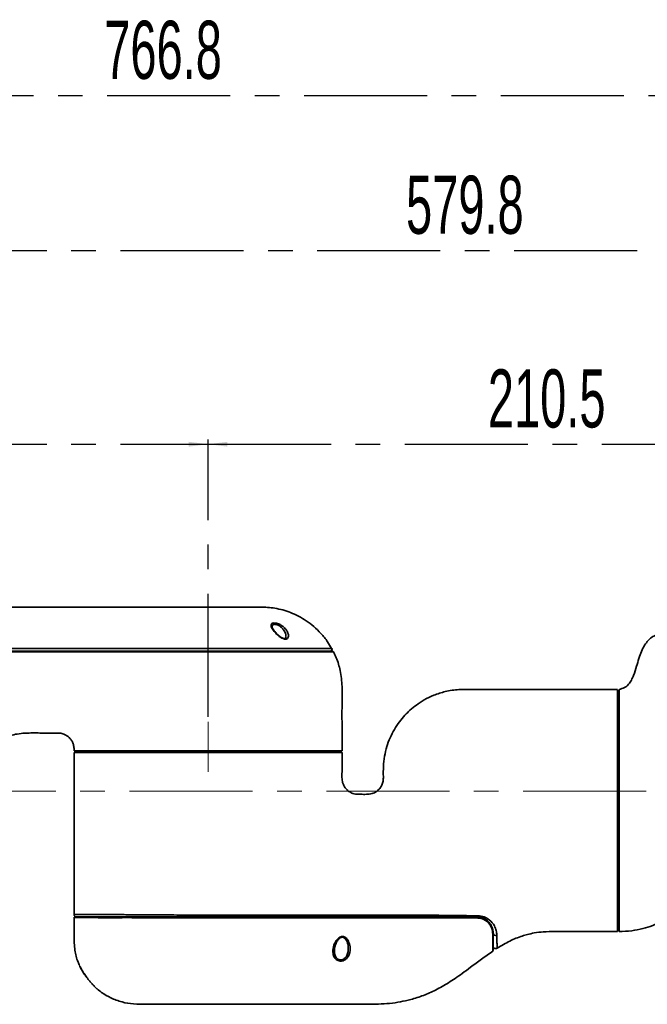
# Model space of a CAD drawing. Header units: millimetres. Extents: x -17 to 661, y -2 to 297.
# Tile 4 of 10: x 200 to 265, y 142 to 244. Entities that reach past the tile are written whole.
import ezdxf

# ---------------------------------------------------------------- set-up
doc = ezdxf.new("R2010")
doc.units = ezdxf.units.MM
doc.linetypes.add('CENTERX2', pattern=[20.32, 12.7, -2.54, 2.54, -2.54])
doc.layers.add('中心线层', color=7, linetype='CENTERX2')
doc.styles.add('SLDTEXTSTYLE4', font='TXT', dxfattribs={"width": 0.363})
doc.styles.add('SLDTEXTSTYLE5', font='TXT', dxfattribs={"width": 0.605})
doc.dimstyles.new('SLDDIMSTYLE0', dxfattribs={"dimtxt": 6, "dimasz": 2, "dimexe": 0, "dimexo": 0.0625, "dimgap": 1.5, "dimtad": 2, "dimlfac": 3, "dimrnd": 1e-09, "dimzin": 12, "dimdsep": 46, "dimtxsty": 'SLDTEXTSTYLE4', "dimsah": 1, "dimcen": 0.09, "dimadec": 0, "dimazin": 3, "dimtfac": 1, "dimtofl": 0, "dimtmove": 0, "dimatfit": 3, "dimfxl": 0, "dimfrac": 2, "dimtolj": 1, "dimtzin": 12, "dimarcsym": 0})

# ---------------------------------------------------------------- blocks, each defined once
blk = doc.blocks.new('_D_1')
at = {"layer": '中心线层'}
for p, q in [((149.75, 167.13), (149.75, 200.62)), ((219.75, 171.97), (219.75, 200.62)), ((149.75, 200.12), (219.75, 200.12))]:
    blk.add_line(p, q, dxfattribs=at)
for points in [[(149.75, 200.12), (151.75, 199.87), (151.75, 200.37)], [(219.75, 200.12), (217.75, 200.37), (217.75, 199.87)]]:
    blk.add_solid(points, dxfattribs=at)
at = {"layer": '中心线层', "insert": (180.62, 207.85), "char_height": 6, "attachment_point": 1, "style": 'SLDTEXTSTYLE5'}
blk.add_mtext('210', dxfattribs=at)
blk = doc.blocks.new('_D_2')
at = {"layer": '中心线层'}
for p, q in [((219.75, 171.97), (219.75, 200.62)), ((289.92, 171.82), (289.92, 200.62)), ((219.75, 200.12), (289.92, 200.12))]:
    blk.add_line(p, q, dxfattribs=at)
for points in [[(219.75, 200.12), (221.75, 199.87), (221.75, 200.37)], [(289.92, 200.12), (287.92, 200.37), (287.92, 199.87)]]:
    blk.add_solid(points, dxfattribs=at)
at = {"layer": '中心线层', "insert": (248.64, 207.85), "char_height": 6, "attachment_point": 1, "style": 'SLDTEXTSTYLE5'}
blk.add_mtext('210.5', dxfattribs=at)
blk = doc.blocks.new('_D_4')
at = {"layer": '中心线层'}
for p, q in [((87.42, 185.13), (87.42, 236.62)), ((87.42, 236.12), (343.02, 236.12)), ((343.02, 172.97), (343.02, 236.62))]:
    blk.add_line(p, q, dxfattribs=at)
for points in [[(87.42, 236.12), (89.42, 235.87), (89.42, 236.37)], [(343.02, 236.12), (341.02, 236.37), (341.02, 235.87)]]:
    blk.add_solid(points, dxfattribs=at)
at = {"layer": '中心线层', "insert": (209.03, 243.85), "char_height": 6, "attachment_point": 1, "style": 'SLDTEXTSTYLE5'}
blk.add_mtext('766.8', dxfattribs=at)
blk = doc.blocks.new('_D_5')
at = {"layer": '中心线层'}
for p, q in [((149.75, 167.13), (149.75, 220.62)), ((149.75, 220.12), (343.02, 220.12)), ((343.02, 172.97), (343.02, 220.62))]:
    blk.add_line(p, q, dxfattribs=at)
for points in [[(149.75, 220.12), (151.75, 219.87), (151.75, 220.37)], [(343.02, 220.12), (341.02, 220.37), (341.02, 219.87)]]:
    blk.add_solid(points, dxfattribs=at)
at = {"layer": '中心线层', "insert": (240.19, 227.85), "char_height": 6, "attachment_point": 1, "style": 'SLDTEXTSTYLE5'}
blk.add_mtext('579.8', dxfattribs=at)

msp = doc.modelspace()

# ---------------------------------------------------------------- linework, layer by layer
at = {"color": 7, "linetype": 'Continuous', "lineweight": 35}
for p, q in [((262.1822, 174.8011), (262.1822, 149.8011)), ((262.1822, 171.6344), (262.0155, 171.6344)), ((207.2488, 168.4677), (207.2488, 168.3011)), ((232.2488, 168.3011), (232.2488, 168.4677)), ((262.0155, 152.9677), (262.1822, 152.9677)), ((232.8223, 147.8671), (232.8196, 147.8125))]:
    msp.add_line(p, q, dxfattribs=at)
at = {"color": 7, "linetype": 'Continuous', "lineweight": 35, "flags": 128}
for points in [[(247.6076, 151.4275), (247.5996, 151.3999), (247.5903, 151.375), (247.5798, 151.3532), (247.5682, 151.3348), (247.5558, 151.3202), (247.5428, 151.3097), (247.5293, 151.3032), (247.5155, 151.3011)], [(247.5155, 151.3011), (247.523, 151.2987), (247.5299, 151.2918), (247.5357, 151.2809), (247.5402, 151.2667), (247.5429, 151.2502), (247.5437, 151.2325), (247.5425, 151.2151), (247.5394, 151.1989)]]:
    msp.add_lwpolyline(points, dxfattribs=at)
at = {"color": 7, "linetype": 'Continuous', "lineweight": 35}
for centre, radius, start, end in [((232.3862, 178.9344), 0.1667, 269.922252, 36.439729), ((232.5621, 178.6011), 0.1667, 35.3087, 90.886328), ((206.1815, 151.5677), 0.2667, 182.028824, 270.001648), ((205.9828, 151.2344), 0.0667, 84.445587, 174.545005), ((249.1287, 149.6381), 0.0536, 286.336972, 356.088225), ((249.4458, 149.6716), 0.2662, 188.037676, 296.108703), ((249.4489, 148.3007), 0.2667, 179.99995, 305.64418)]:
    msp.add_arc(centre, radius, start, end, dxfattribs=at)
for points, knots in [([(232.5078, 179.0248), (232.3742, 179.2608), (232.0612, 179.8139), (231.4355, 180.5747), (230.6925, 181.3007), (229.906, 181.8972), (229.1008, 182.3752), (228.0339, 182.8579), (226.7165, 183.2329), (225.2285, 183.3151), (223.9573, 183.3008), (222.8326, 183.3045), (221.768, 183.3032), (220.6796, 183.3025), (218.8513, 183.3008), (216.2056, 183.3012), (213.0488, 183.301), (209.9858, 183.3011), (206.9816, 183.301), (203.6169, 183.3014), (199.8788, 183.2997), (195.7665, 183.3068), (192.51, 183.2835), (190.2266, 183.3143), (189.05, 183.1568), (187.9014, 182.829), (186.7998, 182.3326), (185.7638, 181.6722), (184.8222, 180.8476), (184.0394, 179.9578), (183.6617, 179.2949), (183.4952, 179.0028)], [0, 0, 0, 0, 0.01557464, 0.03649204, 0.05635112, 0.07520694, 0.0931013, 0.11006911, 0.14246313, 0.17111188, 0.19541809, 0.21559262, 0.23577098, 0.25662999, 0.27816814, 0.34089144, 0.40874811, 0.45967468, 0.51699791, 0.58148203, 0.65312694, 0.73193158, 0.81789513, 0.84045852, 0.8630885, 0.88586188, 0.90890612, 0.93232556, 0.95621505, 0.98070654, 1, 1, 1, 1]), ([(226.9612, 180.395), (226.951, 180.404), (226.8066, 180.5316), (226.5571, 180.7956), (226.3244, 181.133), (226.2388, 181.3871), (226.2711, 181.5469), (226.3889, 181.6403), (226.5732, 181.672), (226.8015, 181.6451), (227.0665, 181.5616), (227.3699, 181.4024), (227.6892, 181.1419), (227.943, 180.803), (228.0628, 180.4616), (228.0505, 180.2036), (227.9606, 180.0547), (227.8291, 179.9858), (227.6672, 179.9842), (227.4676, 180.0455), (227.2217, 180.1804), (227.0556, 180.3172), (226.9612, 180.395)], [0, 0, 0, 0, 0.00620395, 0.08784137, 0.1701891, 0.23089102, 0.27998326, 0.32133477, 0.36278567, 0.40023445, 0.43770886, 0.48869411, 0.55087976, 0.63005581, 0.71009486, 0.76930306, 0.81034094, 0.84241262, 0.87461128, 0.90365326, 0.94522387, 1, 1, 1, 1]), ([(226.5757, 180.8639), (226.5528, 180.8921), (226.4727, 180.9909), (226.3994, 181.1292), (226.3636, 181.2489), (226.3668, 181.266), (226.3673, 181.2684)], [0, 0, 0, 0, 0.16537111, 0.5795085, 0.94058014, 1, 1, 1, 1]), ([(226.9963, 180.4126), (226.9801, 180.4257), (226.8728, 180.5123), (226.7219, 180.6709), (226.6195, 180.8061), (226.5757, 180.8639)], [0, 0, 0, 0, 0.09285301, 0.61212245, 1, 1, 1, 1]), ([(227.4719, 180.0947), (227.4367, 180.1106), (227.3368, 180.1557), (227.1703, 180.2635), (227.055, 180.3623), (226.9963, 180.4126)], [0, 0, 0, 0, 0.210793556, 0.598534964, 1, 1, 1, 1]), ([(227.7976, 180.251), (227.798, 180.2488), (227.8104, 180.1851), (227.7691, 180.1016), (227.74, 180.0602), (227.6395, 180.0474), (227.5476, 180.0657), (227.4889, 180.0882), (227.4719, 180.0947)], [0, 0, 0, 0, 0.01106628, 0.32975604, 0.64667928, 0.78804304, 0.93866609, 1, 1, 1, 1]), ([(266.1259, 180.4574), (265.9716, 180.397), (265.6296, 180.2631), (265.184, 179.8759), (264.7889, 179.3555), (264.4755, 178.7155), (264.2236, 177.9785), (263.9816, 177.1405), (263.7498, 176.387), (263.4719, 175.7665), (263.1818, 175.3263), (262.7563, 174.9446), (262.3816, 174.8509), (262.1822, 174.8011)], [0, 0, 0, 0, 0.06817819, 0.15118745, 0.23990765, 0.33751711, 0.4445457, 0.56197743, 0.69861087, 0.77043236, 0.84246636, 0.91615869, 1, 1, 1, 1]), ([(183.4515, 178.7677), (183.454, 178.7677), (183.4592, 178.7677), (183.6284, 178.7677), (184.0065, 178.7677), (184.5949, 178.7677), (185.3095, 178.7677), (186.1253, 178.7677), (187.0185, 178.7677), (187.7753, 178.7677), (188.5544, 178.7677), (189.3387, 178.7677), (190.5215, 178.7677), (191.8776, 178.7677), (193.7788, 178.7677), (196.1341, 178.7677), (199.6785, 178.7677), (203.9583, 178.7677), (209.0629, 178.7677), (213.3705, 178.7677), (216.8753, 178.7677), (219.5086, 178.7677), (221.9704, 178.7677), (224.2327, 178.7677), (226.2, 178.7677), (227.9673, 178.7677), (229.4591, 178.7677), (230.7011, 178.7677), (231.6477, 178.7677), (232.2708, 178.7677), (232.5699, 178.7677), (232.5305, 178.7677), (232.5189, 178.7677)], [0, 0, 0, 0, 0.018794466, 0.037724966, 0.063501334, 0.089310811, 0.1160943, 0.142871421, 0.165864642, 0.189174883, 0.195628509, 0.214575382, 0.234095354, 0.25649833, 0.279506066, 0.323001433, 0.366614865, 0.444841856, 0.523051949, 0.604886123, 0.645857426, 0.68674865, 0.727570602, 0.76209502, 0.79729518, 0.829179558, 0.861831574, 0.89274266, 0.924486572, 0.95521372, 0.986818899, 1, 1, 1, 1]), ([(233.5821, 168.4677), (233.5835, 169.2875), (233.5861, 170.8433), (233.5689, 173.0516), (233.6235, 174.9957), (233.4574, 176.6634), (233.0989, 177.8654), (232.7935, 178.4835), (232.6925, 178.6879)], [0, 0, 0, 0, 0.23742354, 0.45064416, 0.63963882, 0.80043161, 0.93399245, 1, 1, 1, 1]), ([(262.0155, 174.8011), (260.9006, 174.8011), (258.6771, 174.8011), (255.4547, 174.8012), (252.4585, 174.8009), (249.7908, 174.8015), (247.5586, 174.7818), (245.7366, 174.837), (244.2919, 174.6249), (243.0937, 174.2404), (242.098, 173.758), (241.2766, 173.2245), (240.6167, 172.6851), (240.0349, 172.1106), (239.4866, 171.4554), (238.9675, 170.6757), (238.5269, 169.811), (238.1847, 168.8852), (237.9478, 167.8902), (237.8357, 166.8447), (237.8491, 165.9824), (237.8484, 165.3338), (237.7119, 164.9199), (237.4806, 164.5571), (237.138, 164.2427), (236.6651, 164.0041), (236.0952, 163.9564), (235.5227, 163.9748), (234.9705, 163.9579), (234.4868, 164.127), (234.1116, 164.3907), (233.8459, 164.7081), (233.651, 165.0898), (233.5537, 165.6317), (233.5942, 166.3889), (233.5789, 167.3076), (233.5811, 167.9723), (233.5821, 168.3011)], [0, 0, 0, 0, 0.0867195, 0.17294602, 0.25064003, 0.31977818, 0.38041156, 0.42434291, 0.46130249, 0.4933376, 0.52186287, 0.54710405, 0.56934828, 0.5880442, 0.6106239, 0.63567932, 0.66073641, 0.68594138, 0.71227165, 0.74011271, 0.76740115, 0.77949553, 0.79021557, 0.80078705, 0.81265051, 0.82599741, 0.84115174, 0.85644861, 0.87077318, 0.88369899, 0.89549246, 0.90607006, 0.91557544, 0.92852142, 0.94830664, 0.97442585, 1, 1, 1, 1]), ([(262.0155, 149.8011), (262.0155, 149.8345), (262.0155, 149.9022), (262.0155, 150.4471), (262.0155, 151.3093), (262.0155, 152.4809), (262.0155, 153.9412), (262.0155, 155.6251), (262.0155, 157.5149), (262.0155, 159.5232), (262.0155, 161.6289), (262.0155, 163.7344), (262.0155, 165.8181), (262.0155, 167.7831), (262.0155, 169.6096), (262.0155, 171.2133), (262.0155, 172.5774), (262.0155, 173.6423), (262.0155, 174.3801), (262.0155, 174.7692), (262.0155, 174.7632), (262.0155, 174.7609)], [0, 0, 0, 0, 0.0529199, 0.10737427, 0.16029439, 0.21474909, 0.26765946, 0.3221027, 0.37504238, 0.42951841, 0.48244667, 0.53691013, 0.58983341, 0.64429222, 0.69718716, 0.75161329, 0.80454207, 0.85900616, 0.91196027, 0.96645461, 1, 1, 1, 1]), ([(188.5314, 148.2078), (188.729, 148.6442), (189.4139, 150.1564), (190.4237, 152.8521), (191.4087, 155.8832), (192.1277, 158.5044), (192.6184, 160.5922), (192.9979, 162.3487), (193.2275, 163.8198), (193.5937, 165.0166), (194.1438, 166.1688), (194.941, 167.3233), (196.0562, 168.447), (197.2461, 169.2443), (198.3743, 169.7601), (199.2377, 170.037), (200.0699, 170.2084), (200.7775, 170.2905), (201.5017, 170.3052), (202.1727, 170.3001), (202.8467, 170.3015), (203.373, 170.3), (203.8092, 170.2983), (204.1643, 170.3024), (204.5532, 170.2956), (204.9907, 170.1523), (205.3564, 169.9068), (205.6257, 169.5955), (205.7996, 169.2817), (205.9164, 168.8965), (205.9158, 168.6163), (205.9155, 168.4677)], [0, 0, 0, 0, 0.0432749, 0.14994559, 0.25979056, 0.33112036, 0.39541266, 0.45351564, 0.49343451, 0.52977039, 0.56613588, 0.6083664, 0.65590501, 0.70833574, 0.73672456, 0.76778093, 0.79000388, 0.81340842, 0.83200393, 0.85540084, 0.87403754, 0.89288398, 0.90295392, 0.91342869, 0.92501795, 0.93786098, 0.95443554, 0.96412098, 0.97480804, 0.98664899, 1, 1, 1, 1]), ([(205.9155, 168.3011), (205.9155, 167.8104), (205.9155, 166.6516), (205.9156, 164.8451), (205.9155, 162.8976), (205.9158, 160.2452), (205.9134, 156.9111), (205.9193, 153.7713), (205.9165, 152.0045), (205.9158, 151.567)], [0, 0, 0, 0, 0.08797126, 0.20773392, 0.32386436, 0.43711423, 0.68324399, 0.9215772, 1, 1, 1, 1]), ([(205.9155, 168.4677), (205.9383, 168.4677), (205.984, 168.4677), (206.3515, 168.4677), (206.9312, 168.4677), (207.7348, 168.4677), (208.7427, 168.4677), (209.9393, 168.4677), (211.3036, 168.4677), (212.8124, 168.4677), (214.4399, 168.4677), (216.1583, 168.4677), (217.9381, 168.4677), (219.1452, 168.4677), (219.7488, 168.4677)], [0, 0, 0, 0, 0.08334042, 0.16666631, 0.24999996, 0.33334046, 0.41666633, 0.49999987, 0.58334039, 0.66666621, 0.74999966, 0.83334044, 0.91666623, 1, 1, 1, 1]), ([(233.5361, 168.3011), (233.5475, 168.3011), (233.5885, 168.3011), (233.2485, 168.3011), (232.5258, 168.3011), (231.4254, 168.3011), (229.988, 168.3011), (228.2745, 168.3011), (226.3024, 168.3011), (224.1628, 168.3011), (221.8766, 168.3011), (219.5503, 168.3011), (217.2091, 168.3011), (214.9613, 168.3011), (212.8294, 168.3011), (210.9121, 168.3011), (209.2287, 168.3011), (207.8601, 168.3011), (206.8099, 168.3011), (206.2474, 168.3011), (205.973, 168.3011), (205.9347, 168.3011), (205.9155, 168.3011)], [0, 0, 0, 0, 0.02106747, 0.07554922, 0.12850072, 0.18299085, 0.23588744, 0.29031502, 0.34320177, 0.39761624, 0.45057671, 0.50507557, 0.55799439, 0.61244715, 0.66537516, 0.71983802, 0.77277857, 0.8272555, 0.88016685, 0.93468829, 0.96720344, 1, 1, 1, 1]), ([(219.7488, 168.4677), (220.3525, 168.4677), (221.5597, 168.4677), (223.3394, 168.4677), (225.0578, 168.4677), (226.6853, 168.4677), (228.1942, 168.4677), (229.5585, 168.4677), (230.755, 168.4677), (231.7629, 168.4677), (232.5665, 168.4677), (233.1462, 168.4677), (233.5136, 168.4677), (233.5593, 168.4677), (233.5821, 168.4677)], [0, 0, 0, 0, 0.08334072, 0.16666668, 0.25000002, 0.33334047, 0.41666665, 0.4999999, 0.58334084, 0.66666654, 0.74999994, 0.83334081, 0.91666668, 1, 1, 1, 1]), ([(205.9166, 151.2342), (205.9166, 151.1734), (205.9165, 150.5447), (205.9034, 149.4204), (205.9433, 147.9355), (206.1971, 146.9009), (206.4402, 146.4026), (206.4996, 146.2808)], [0, 0, 0, 0, 0.03620443, 0.374455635, 0.670002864, 0.919289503, 1, 1, 1, 1]), ([(247.5394, 151.1989), (245.6807, 151.205), (243.3542, 151.2126), (240.6197, 151.2134), (238.9734, 151.2126), (237.0002, 151.213), (234.79, 151.2132), (232.5648, 151.2131), (229.5953, 151.2133), (226.5563, 151.213), (223.4513, 151.213), (221.017, 151.2138), (218.8199, 151.2162), (216.8764, 151.2177), (215.1967, 151.2194), (213.5012, 151.2171), (211.8381, 151.2359), (210.2729, 151.2286), (208.9435, 151.2206), (207.8222, 151.2381), (206.9132, 151.2333), (206.2566, 151.2344), (205.9207, 151.2341), (205.9551, 151.2342), (205.965, 151.2342)], [0, 0, 0, 0, 0.1237653, 0.15491144, 0.18597218, 0.2307186, 0.27557515, 0.32012683, 0.36470458, 0.45344504, 0.50207794, 0.55070364, 0.59924064, 0.63349803, 0.66781197, 0.70201035, 0.74015031, 0.77825017, 0.81638258, 0.85457694, 0.89506163, 0.93554604, 0.98141727, 1, 1, 1, 1]), ([(206.0287, 151.3011), (206.0188, 151.3011), (205.9831, 151.3011), (206.3176, 151.3011), (206.9713, 151.3011), (207.8701, 151.3011), (208.9954, 151.3011), (210.3039, 151.3011), (211.8615, 151.3011), (213.3868, 151.3011), (214.7933, 151.3011), (216.4503, 151.3011), (218.3304, 151.3011), (220.4112, 151.3011), (222.843, 151.3011), (226.1501, 151.3011), (229.5909, 151.3011), (232.5578, 151.3011), (234.7764, 151.3011), (236.9804, 151.3011), (238.9488, 151.3011), (240.5965, 151.3011), (243.3213, 151.3011), (245.6528, 151.3011), (247.5155, 151.3011)], [0, 0, 0, 0, 0.01784036, 0.06428866, 0.10423513, 0.14507994, 0.1827027, 0.22117631, 0.25864378, 0.29720173, 0.32256898, 0.34794448, 0.39984777, 0.43629072, 0.47277817, 0.54587037, 0.63483485, 0.679376, 0.72405469, 0.76876339, 0.81366966, 0.84460314, 0.87584822, 1, 1, 1, 1]), ([(247.5155, 151.3011), (247.6577, 151.2897), (248.0201, 151.2609), (248.5478, 150.992), (249.015, 150.4764), (249.1725, 149.9818), (249.1809, 149.6826), (249.1822, 149.6344)], [0, 0, 0, 0, 0.13280387, 0.33846328, 0.5992919, 0.93552286, 1, 1, 1, 1]), ([(249.1438, 149.5866), (249.132, 149.7315), (249.1085, 150.021), (248.9035, 150.4817), (248.5319, 150.8959), (248.0254, 151.158), (247.6759, 151.1874), (247.5394, 151.1989)], [0, 0, 0, 0, 0.202055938, 0.403866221, 0.664957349, 0.869177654, 1, 1, 1, 1]), ([(247.6076, 151.4275), (247.8336, 151.3989), (248.2868, 151.3415), (248.903, 150.9563), (249.3078, 150.4478), (249.5232, 149.8994), (249.5497, 149.5882), (249.563, 149.4326)], [0, 0, 0, 0, 0.17254457, 0.34609495, 0.61681095, 0.80827144, 1, 1, 1, 1]), ([(262.1822, 149.8011), (262.6188, 149.8167), (263.4485, 149.8464), (264.6095, 150.0832), (265.5402, 150.3511), (266.0571, 150.5983), (266.255, 150.6929)], [0, 0, 0, 0, 0.31129382, 0.59150715, 0.84363718, 1, 1, 1, 1]), ([(249.1527, 147.8012), (249.1527, 147.7971), (249.1528, 147.7595), (249.1522, 147.9025), (249.1511, 148.1396), (249.1498, 148.3818), (249.1487, 148.6007), (249.1467, 148.9999), (249.1448, 149.3903), (249.1438, 149.5866)], [0, 0, 0, 0, 0.02924402, 0.26977272, 0.51730078, 0.54149184, 0.63830488, 0.81804297, 1, 1, 1, 1]), ([(249.1822, 149.6344), (249.1822, 149.3791), (249.1822, 148.8688), (249.1822, 148.2998), (249.1822, 147.9601), (249.1822, 147.8145), (249.1822, 147.8524), (249.1822, 147.8565)], [0, 0, 0, 0, 0.24144289, 0.48264985, 0.72661849, 0.97065699, 1, 1, 1, 1]), ([(249.6035, 148.0822), (250.0345, 148.3402), (250.8593, 148.8338), (251.9242, 149.2628), (252.7727, 149.5143), (253.4956, 149.6736), (254.4409, 149.7946), (255.7795, 149.803), (257.5401, 149.8052), (259.6976, 149.8027), (261.2252, 149.8017), (262.0155, 149.8012)], [0, 0, 0, 0, 0.11800466, 0.22586183, 0.26882485, 0.32611125, 0.39980915, 0.4925208, 0.64065037, 0.81409678, 1, 1, 1, 1]), ([(233.4079, 149.2494), (233.4379, 149.2613), (233.5203, 149.2936), (233.6622, 149.3056), (233.8304, 149.2635), (234.0182, 149.1421), (234.243, 148.8532), (234.4252, 148.331), (234.4337, 147.7381), (234.2601, 147.2556), (234.0401, 146.9794), (233.8147, 146.828), (233.5981, 146.756), (233.3864, 146.7439), (233.1715, 146.7926), (232.9556, 146.9178), (232.7492, 147.1664), (232.6137, 147.6044), (232.6615, 148.2073), (232.8766, 148.7374), (233.1406, 149.0662), (233.2882, 149.1911), (233.3867, 149.2391), (233.4079, 149.2494)], [0, 0, 0, 0, 0.01245585, 0.03416765, 0.05315633, 0.07998233, 0.12496082, 0.20970019, 0.32666275, 0.39757515, 0.44714064, 0.48203337, 0.50849133, 0.53518936, 0.56185841, 0.59486429, 0.64118365, 0.71193727, 0.81664012, 0.92416222, 0.95742824, 0.99081836, 1, 1, 1, 1]), ([(232.808, 147.816), (232.8045, 147.8518), (232.7894, 148.0065), (232.8523, 148.308), (232.9828, 148.6641), (233.1681, 148.9474), (233.3175, 149.0951), (233.402, 149.1456), (233.4131, 149.1523)], [0, 0, 0, 0, 0.079828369, 0.345732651, 0.62823924, 0.829417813, 0.977495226, 1, 1, 1, 1]), ([(233.4131, 149.1523), (233.4425, 149.1672), (233.5003, 149.1966), (233.6012, 149.215), (233.7019, 149.2016), (233.8071, 149.1524), (233.9328, 149.045), (234.0651, 148.8519), (234.1758, 148.5687), (234.238, 148.2922), (234.2238, 148.1178), (234.2193, 148.0623)], [0, 0, 0, 0, 0.05308863, 0.10437361, 0.15780603, 0.21610105, 0.30634034, 0.45727893, 0.64968567, 0.88844957, 1, 1, 1, 1]), ([(208.2975, 143.8819), (208.4499, 143.7528), (208.8788, 143.3895), (209.738, 142.9057), (210.846, 142.4938), (212.0998, 142.2745), (213.4371, 142.3086), (214.9161, 142.2986), (216.6164, 142.3028), (218.6269, 142.3041), (220.626, 142.3009), (222.5328, 142.3011), (224.2659, 142.3011), (226.0893, 142.3011), (227.8261, 142.3011), (229.3181, 142.3011), (230.492, 142.3011), (231.4391, 142.3011), (232.5114, 142.3011), (233.6996, 142.3007), (235.0092, 142.3021), (236.1987, 142.2976), (237.3513, 142.2964), (238.4913, 142.3669), (239.6019, 142.5241), (240.7753, 142.7872), (241.997, 143.1854), (243.3046, 143.7649), (244.3826, 144.3799), (245.285, 144.9699), (246.0445, 145.5053), (246.9454, 146.1743), (247.9839, 146.9738), (248.7657, 147.5137), (249.1623, 147.7876)], [0, 0, 0, 0, 0.01401092, 0.03943706, 0.06872772, 0.09671922, 0.12820774, 0.16245675, 0.20065252, 0.24761028, 0.30367306, 0.3410525, 0.38153773, 0.42539666, 0.46911489, 0.50352786, 0.53018636, 0.55155963, 0.57005038, 0.60549527, 0.63501303, 0.66203164, 0.68904172, 0.71595152, 0.7421741, 0.76774122, 0.80031941, 0.83225155, 0.86803118, 0.88734529, 0.90797025, 0.93328285, 0.96615783, 1, 1, 1, 1]), ([(206.482, 146.2722), (206.482, 146.2722), (206.482, 146.2719), (206.4822, 146.2717), (206.4825, 146.271), (206.4839, 146.2685), (206.4982, 146.2388), (206.5467, 146.1423), (206.6312, 145.9815), (206.7425, 145.7844), (206.832, 145.6401), (206.87, 145.5788)], [0, 0, 0, 0, 0.00007748, 0.00164137, 0.00538085, 0.02110348, 0.16186231, 0.30774056, 0.51581056, 0.79462196, 1, 1, 1, 1]), ([(206.4827, 146.2706), (206.4827, 146.2706), (206.4828, 146.2704), (206.4874, 146.2611), (206.5066, 146.222), (206.5588, 146.1192), (206.6208, 145.9996), (206.6738, 145.9089), (206.6891, 145.8827)], [0, 0, 0, 0, 0.01249623, 0.09416729, 0.272056, 0.51171689, 0.85855002, 1, 1, 1, 1]), ([(206.87, 145.5788), (206.9158, 145.5076), (207.0303, 145.3293), (207.1635, 145.1505), (207.2434, 145.0433)], [0, 0, 0, 0, 0.39976944, 1, 1, 1, 1]), ([(207.0254, 145.344), (207.1116, 145.2185), (207.2093, 145.0764), (207.3199, 144.9402), (207.3328, 144.9242)], [0, 0, 0, 0, 0.88252134, 1, 1, 1, 1]), ([(207.2469, 145.046), (207.278, 145.0008), (207.3667, 144.872), (207.4704, 144.7492), (207.5376, 144.6696)], [0, 0, 0, 0, 0.35129661, 1, 1, 1, 1]), ([(207.5241, 144.6878), (207.5449, 144.662), (207.6463, 144.536), (207.8249, 144.3401), (208.0322, 144.1215), (208.1824, 143.9721), (208.257, 143.9001), (208.2694, 143.8882), (208.2716, 143.8861)], [0, 0, 0, 0, 0.07028218, 0.34296246, 0.57667516, 0.77864834, 0.95970092, 1, 1, 1, 1]), ([(208.2716, 143.8861), (208.276, 143.8819), (208.2821, 143.8761), (208.2835, 143.8747), (208.284, 143.8742), (208.2844, 143.8739), (208.2848, 143.8735), (208.2854, 143.8729), (208.2865, 143.8719), (208.2875, 143.871), (208.2882, 143.8704)], [0, 0, 0, 0, 0.59637793, 0.83256794, 0.91473502, 0.94300813, 0.95937651, 0.96930841, 0.97989019, 1, 1, 1, 1])]:
    msp.add_open_spline(points, degree=3, knots=knots, dxfattribs=at)
at = {"color": 8, "linetype": 'Continuous', "lineweight": 35}
for points, knots in [([(227.7901, 180.257), (227.7922, 180.2791), (227.8045, 180.4108), (227.7084, 180.685), (227.5169, 181.0116), (227.263, 181.2669), (227.0209, 181.4239), (226.8076, 181.5062), (226.6276, 181.5319), (226.5292, 181.5122), (226.4473, 181.4737), (226.3783, 181.4112), (226.3714, 181.318), (226.3678, 181.2683)], [0, 0, 0, 0, 0.0341008, 0.20380172, 0.37076283, 0.49905218, 0.60110805, 0.67415164, 0.74612047, 0.82088321, 0.82614139, 0.90738387, 1, 1, 1, 1]), ([(183.4913, 179.0151), (183.5082, 179.015), (183.5441, 179.0148), (183.9326, 179.015), (184.6199, 179.0177), (185.5434, 179.0229), (186.5501, 179.0307), (187.579, 179.0389), (188.6133, 179.0447), (189.8108, 179.0476), (191.3541, 179.0483), (193.2002, 179.047), (195.2945, 179.0435), (197.3993, 179.0395), (200.6897, 179.0359), (205.1618, 179.0358), (209.7949, 179.0372), (213.4024, 179.0354), (215.9793, 179.0308), (218.5548, 179.025), (221.0672, 179.0176), (223.4639, 179.0149), (225.4555, 179.0166), (227.078, 179.017), (228.3657, 179.0174), (229.6788, 179.0174), (230.8995, 179.017), (231.6713, 179.0164), (232.1915, 179.016), (232.496, 179.0157), (232.4947, 179.0156), (232.4942, 179.0156)], [0, 0, 0, 0, 0.02584691, 0.0547039, 0.08737821, 0.12016379, 0.1528341, 0.1746417, 0.19641307, 0.21856936, 0.24071691, 0.27338745, 0.3062264, 0.33926334, 0.37220488, 0.46084563, 0.54947017, 0.58985508, 0.63032726, 0.67061506, 0.71074777, 0.74868677, 0.7866036, 0.8120872, 0.83765445, 0.8631177, 0.89895179, 0.93477456, 0.94655269, 0.97817196, 1, 1, 1, 1]), ([(232.6661, 178.6755), (232.6779, 178.6755), (232.7189, 178.6754), (232.4194, 178.6758), (231.8, 178.6765), (230.8366, 178.6773), (229.5935, 178.6777), (228.0748, 178.6777), (226.3036, 178.6768), (224.3038, 178.6754), (222.022, 178.6732), (219.5302, 178.6768), (216.8885, 178.6892), (213.3791, 178.692), (209.0678, 178.6908), (203.9602, 178.6923), (199.681, 178.6909), (196.1322, 178.6977), (193.7769, 178.7045), (191.8601, 178.7081), (190.497, 178.7093), (189.2851, 178.7091), (188.1378, 178.7055), (187.0426, 178.6972), (186.0587, 178.6906), (185.2096, 178.6846), (184.4884, 178.6791), (183.8788, 178.6755), (183.4845, 178.6745), (183.3102, 178.6749), (183.3047, 178.6748), (183.3019, 178.6747)], [0, 0, 0, 0, 0.01257676, 0.04348973, 0.07529243, 0.10637372, 0.13830598, 0.17032874, 0.20315218, 0.2377583, 0.27309643, 0.31399555, 0.3546596, 0.39540154, 0.47689176, 0.55459493, 0.63233074, 0.67566858, 0.71910403, 0.74176683, 0.76477527, 0.78393518, 0.80368544, 0.82985812, 0.8567247, 0.88263234, 0.90854561, 0.93533871, 0.96209521, 0.98095145, 1, 1, 1, 1]), ([(205.966, 151.567), (205.9574, 151.567), (205.9335, 151.567), (206.3207, 151.5661), (207.0693, 151.5666), (208.1908, 151.5666), (209.5346, 151.5675), (211.0561, 151.5443), (212.4996, 151.5225), (213.8355, 151.5147), (215.4003, 151.508), (217.4572, 151.5065), (220.0005, 151.4941), (223.4289, 151.4834), (226.8491, 151.4894), (230.093, 151.4896), (232.2964, 151.4885), (234.3282, 151.4887), (236.3387, 151.487), (238.2406, 151.4857), (239.9571, 151.4859), (241.4861, 151.4858), (243.9994, 151.4749), (246.0608, 151.4478), (247.6076, 151.4275)], [0, 0, 0, 0, 0.024865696, 0.069130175, 0.11465939, 0.159328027, 0.205276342, 0.242393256, 0.280692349, 0.304931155, 0.329178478, 0.378952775, 0.42988731, 0.480936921, 0.583591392, 0.634072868, 0.674586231, 0.715192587, 0.755764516, 0.796420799, 0.830154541, 0.86407033, 0.898003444, 1, 1, 1, 1]), ([(249.563, 149.4326), (249.568, 149.1985), (249.5782, 148.724), (249.5876, 148.2868), (249.5916, 148.0749), (249.5911, 148.0976), (249.591, 148.1045)], [0, 0, 0, 0, 0.287924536, 0.58361142, 0.871789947, 1, 1, 1, 1]), ([(232.8196, 147.8125), (232.8147, 147.7559), (232.7973, 147.5543), (232.8882, 147.2789), (233.0498, 147.031), (233.2256, 146.9052), (233.3935, 146.8578), (233.5087, 146.8629), (233.6191, 146.8858), (233.7518, 146.9401), (233.9341, 147.0915), (234.1066, 147.3652), (234.2226, 147.7025), (234.2077, 147.955), (234.2015, 148.0597)], [0, 0, 0, 0, 0.06150115, 0.21915309, 0.31899335, 0.38733074, 0.44071601, 0.4857978, 0.49375239, 0.5472264, 0.6203601, 0.72833052, 0.88739486, 1, 1, 1, 1]), ([(206.4819, 146.2725), (206.4828, 146.2707), (206.4849, 146.2663), (206.5296, 146.1757), (206.6452, 145.9543), (206.8728, 145.5546), (207.1149, 145.2254), (207.2469, 145.046)], [0, 0, 0, 0, 0.06671918, 0.16288777, 0.32124801, 0.6299993, 1, 1, 1, 1]), ([(207.5376, 144.6696), (207.6053, 144.5905), (207.7644, 144.4046), (207.9916, 144.1636), (208.1705, 143.9842), (208.2742, 143.884), (208.2838, 143.8749), (208.2883, 143.8706)], [0, 0, 0, 0, 0.20531221, 0.48227574, 0.68855467, 0.8523636, 1, 1, 1, 1])]:
    msp.add_open_spline(points, degree=3, knots=knots, dxfattribs=at)
at = {"layer": '中心线层', "linetype": 'CENTERX2', "lineweight": 18}
for p, q in [((219.7488, 166.3011), (219.7488, 171.4677)), ((69.4029, 164.3011), (356.9877, 164.3011))]:
    msp.add_line(p, q, dxfattribs=at)

# ---------------------------------------------------------------- dimensions: what is measured, and where the dimension line sits
at = {"layer": '中心线层'}
for base, p1, p2, picture, middle in [((343.0155, 236.1191), (87.4155, 184.6284), (343.0155, 172.4677), '_D_4', (215.2155, 236.1191)), ((343.0155, 220.1191), (149.7488, 166.6344), (343.0155, 172.4677), '_D_5', (246.3822, 220.1191)), ((219.7488, 200.1191), (149.7488, 166.6344), (219.7488, 171.4677), '_D_1', (184.7488, 200.1191)), ((289.9155, 200.1191), (219.7488, 171.4677), (289.9155, 171.3177), '_D_2', (254.8322, 200.1191))]:
    dim = msp.add_linear_dim(base=base, p1=p1, p2=p2, angle=0, dimstyle='SLDDIMSTYLE0', dxfattribs=at)
    dim.commit()
    dim.dimension.update_dxf_attribs({"geometry": picture, "text_midpoint": middle, "dimtype": 160})

doc.saveas('drawing.dxf')
